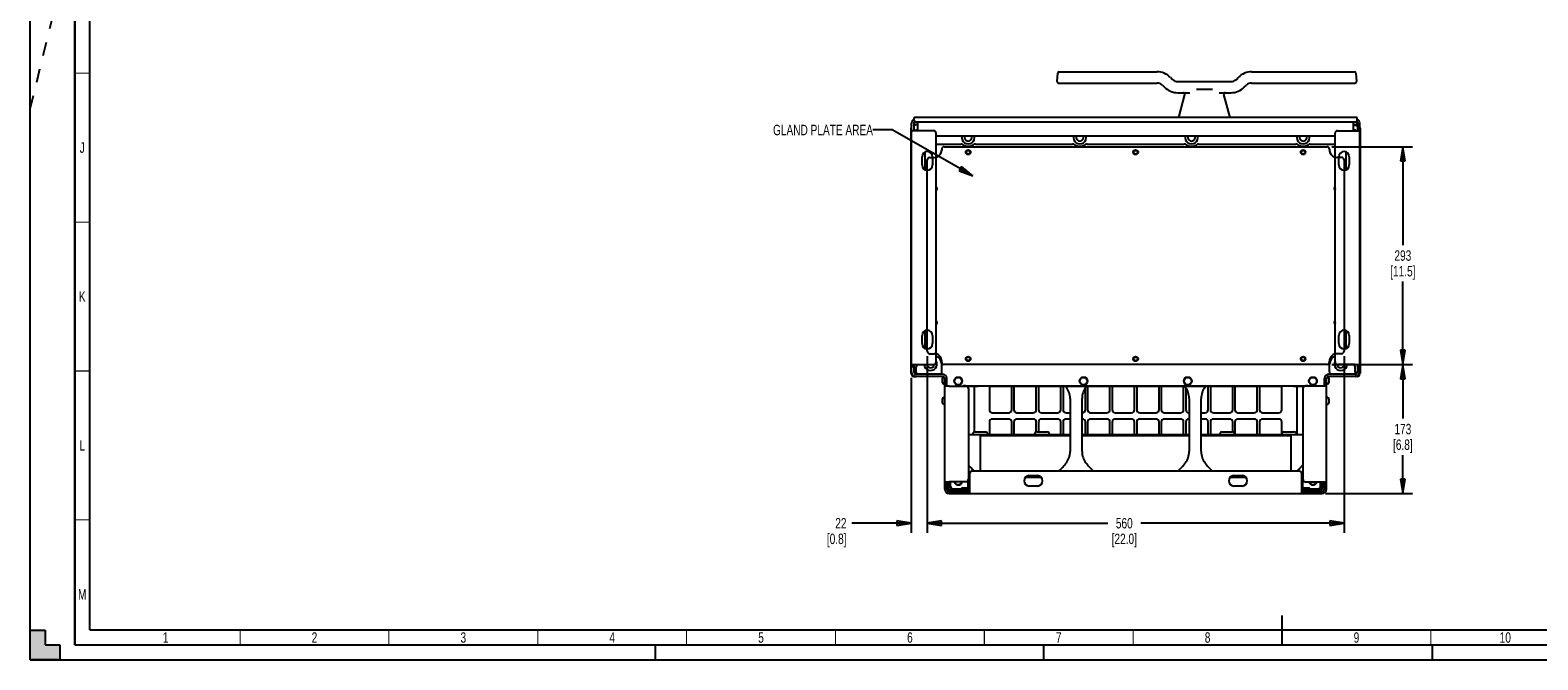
# Paper-space layout 'SUBMITTAL_E1H_1_2' of a CAD drawing. Header units: millimetres. Extents: x 0 to 841, y 0 to 594.
# Tile 1 of 30: x 0 to 506, y 0 to 211. Entities that reach past the tile are written whole.
import ezdxf

# ---------------------------------------------------------------- set-up
doc = ezdxf.new("R2010")
doc.units = ezdxf.units.MM
doc.header["$LTSCALE"] = 46.255
doc.linetypes.add('DASHED', pattern=[0.2, 0.1, -0.1])
doc.layers.get('0').update_dxf_attribs({"linetype": 'CONTINUOUS'})
for name, color, linetype in [('002___PRT_ALL_AXES', 7, 'CONTINUOUS'), ('02___PRT_ALL_AXES', 7, 'CONTINUOUS'), ('DATUM', 7, 'CONTINUOUS'), ('DRAFTS', 7, 'CONTINUOUS'), ('NOTES', 7, 'CONTINUOUS'), ('ROUNDS', 7, 'CONTINUOUS')]:
    doc.layers.add(name, color=color, linetype=linetype)
doc.styles.get("Standard").update_dxf_attribs({"font": 'txt', "width": 0.725})
doc.dimstyles.new('DIMSTYLE_1', dxfattribs={"dimtxt": 3.5, "dimasz": 4.8, "dimexe": 3.2, "dimexo": 1.6, "dimgap": 1.75, "dimtad": 0, "dimtih": 1, "dimtoh": 1, "dimdec": 1, "dimzin": 0, "dimdsep": 46, "dimtxsty": 'STANDARD', "dimblk": 'CLOSED', "dimblk1": 'CLOSED', "dimblk2": 'CLOSED', "dimcen": 0.09, "dimadec": 0, "dimazin": 0, "dimtp": 0.4, "dimtm": 0.4, "dimtfac": 1, "dimtdec": 1, "dimtofl": 0, "dimtmove": 0, "dimatfit": 3, "dimldrblk": 'CLOSED', "dimfxl": 1, "dimtolj": 1, "dimtzin": 0, "dimarcsym": 0})
doc.dimstyles.get("Standard").update_dxf_attribs({"dimtxt": 3.5, "dimasz": 4.8, "dimexe": 3.2, "dimexo": 1.6, "dimtad": 0, "dimtih": 1, "dimtoh": 1, "dimdec": 1, "dimzin": 0, "dimdsep": 46, "dimtxsty": 'STANDARD', "dimblk": 'CLOSED', "dimblk1": 'CLOSED', "dimblk2": 'CLOSED', "dimcen": 0.09, "dimadec": 0, "dimazin": 0, "dimtol": 1, "dimtp": 0.4, "dimtm": 0.4, "dimtfac": 1, "dimtdec": 1, "dimtofl": 0, "dimtmove": 0, "dimatfit": 3, "dimldrblk": 'CLOSED', "dimfxl": 1, "dimtolj": 1, "dimtzin": 0, "dimarcsym": 0})

# ---------------------------------------------------------------- blocks, each defined once
blk = doc.blocks.new('_CLOSED')
at = {"color": 0, "linetype": 'BYBLOCK'}
for p, q in [((0, 0), (-1, 0.17)), ((-1, 0.17), (-1, -0.17)), ((-1, -0.17), (0, 0)), ((-1, 0), (0, 0))]:
    blk.add_line(p, q, dxfattribs=at)
blk = doc.blocks.new('*D77')
at = {"color": 2, "linetype": 'CONTINUOUS'}
for p, q in [((301.32, 102.01), (301.32, 44.13)), ((441.32, 102.01), (441.32, 44.13)), ((301.32, 45.88), (361.95, 45.88)), ((441.32, 45.88), (373.07, 45.88)), ((301.32, 44.13), (301.32, 42.68)), ((441.32, 44.13), (441.32, 42.68))]:
    blk.add_line(p, q, dxfattribs=at)
at = {"color": 2, "linetype": 'CONTINUOUS', "xscale": 4.8, "yscale": 4.8, "zscale": 4.8, "rotation": 180}
blk.add_blockref('_CLOSED', (301.32, 45.88), dxfattribs=at)
at = {"color": 2, "linetype": 'CONTINUOUS', "xscale": 4.8, "yscale": 4.8, "zscale": 4.8}
blk.add_blockref('_CLOSED', (441.32, 45.88), dxfattribs=at)
at = {"color": 2, "linetype": 'CONTINUOUS', "insert": (367.51, 47.63), "char_height": 3.5, "width": 15.225, "attachment_point": 2, "line_spacing_factor": 0.9}
blk.add_mtext('560\\P[22.0]', dxfattribs=at)
blk = doc.blocks.new('*D78')
at = {"color": 2, "linetype": 'CONTINUOUS'}
for p, q in [((437.24, 172.33), (464.28, 172.33)), ((461.08, 172.33), (461.08, 139.26)), ((461.08, 99.18), (461.08, 127.01)), ((437.24, 99.18), (464.28, 99.18))]:
    blk.add_line(p, q, dxfattribs=at)
at = {"color": 2, "linetype": 'CONTINUOUS', "xscale": 4.8, "yscale": 4.8, "zscale": 4.8}
for p, rotation in [((461.08, 172.33), 90), ((461.08, 99.18), 270)]:
    blk.add_blockref('_CLOSED', p, dxfattribs=dict(at, rotation=rotation))
at = {"color": 2, "linetype": 'CONTINUOUS', "insert": (461.08, 137.51), "char_height": 3.5, "width": 15.225, "attachment_point": 2, "line_spacing_factor": 0.9}
blk.add_mtext('293\\P[11.5]', dxfattribs=at)
blk = doc.blocks.new('*D79')
at = {"color": 2, "linetype": 'CONTINUOUS'}
for p, q in [((437.24, 99.18), (464.28, 99.18)), ((461.08, 99.18), (461.08, 81)), ((461.08, 55.82), (461.08, 68.75)), ((435.08, 55.82), (464.28, 55.82))]:
    blk.add_line(p, q, dxfattribs=at)
at = {"color": 2, "linetype": 'CONTINUOUS', "xscale": 4.8, "yscale": 4.8, "zscale": 4.8}
for p, rotation in [((461.08, 99.18), 90), ((461.08, 55.82), 270)]:
    blk.add_blockref('_CLOSED', p, dxfattribs=dict(at, rotation=rotation))
at = {"color": 2, "linetype": 'CONTINUOUS', "insert": (461.08, 79.25), "char_height": 3.5, "width": 12.6875, "attachment_point": 2, "line_spacing_factor": 0.9}
blk.add_mtext('173\\P[6.8]', dxfattribs=at)
blk = doc.blocks.new('*D90')
at = {"color": 2, "linetype": 'CONTINUOUS'}
for p, q in [((301.32, 102.01), (301.32, 44.13)), ((295.94, 94.68), (295.94, 44.13)), ((295.94, 45.88), (275.96, 45.88)), ((301.32, 45.88), (314.02, 45.88)), ((295.94, 44.13), (295.94, 42.68)), ((301.32, 44.13), (301.32, 42.68))]:
    blk.add_line(p, q, dxfattribs=at)
at = {"color": 2, "linetype": 'CONTINUOUS', "xscale": 4.8, "yscale": 4.8, "zscale": 4.8}
blk.add_blockref('_CLOSED', (295.94, 45.88), dxfattribs=at)
at = {"color": 2, "linetype": 'CONTINUOUS', "xscale": 4.8, "yscale": 4.8, "zscale": 4.8, "rotation": 180}
blk.add_blockref('_CLOSED', (301.32, 45.88), dxfattribs=at)
at = {"color": 2, "linetype": 'CONTINUOUS', "insert": (274.21, 47.63), "char_height": 3.5, "width": 12.6875, "attachment_point": 3, "line_spacing_factor": 0.9}
blk.add_mtext('22\\P[0.8]', dxfattribs=at)

psp = doc.layouts.new('SUBMITTAL_E1H_1_2')

# ---------------------------------------------------------------- hatches: boundary and pattern name
at = {"linetype": 'CONTINUOUS'}
h = psp.add_hatch(color=7, dxfattribs=at)
h.paths.add_polyline_path([(0, 10), (5, 10), (5, 5), (10, 5), (10, 0), (0, 0)])
h.paths.add_polyline_path([(0, 594), (10, 594), (10, 589), (5, 589), (5, 584), (0, 584)])
h.paths.add_polyline_path([(841, 0), (841, 10), (836, 10), (836, 5), (831, 5), (831, 0)])
h.paths.add_polyline_path([(836, 584), (836, 589), (831, 589), (831, 594), (841, 594), (841, 584)])

# ---------------------------------------------------------------- linework, layer by layer
at = {"color": 7, "linetype": 'CONTINUOUS'}
for p, q in [((0, 0), (0, 594)), ((0, 0), (0, 594)), ((296.83, 180.18), (296.83, 177.68)), ((296.93, 181.21), (296.93, 182.16)), ((445.73, 182.16), (296.93, 182.16)), ((298.18, 177.68), (298.18, 180.66)), ((444.48, 177.68), (444.48, 180.66)), ((445.73, 181.21), (445.73, 182.16)), ((445.83, 180.18), (445.83, 177.68)), ((304.33, 175.93), (438.33, 175.93)), ((306.99, 172.33), (435.64, 172.33)), ((301.32, 103.61), (301.32, 167.91)), ((302.12, 168.71), (303.69, 168.71)), ((306.19, 171.53), (306.19, 171.21)), ((436.44, 171.53), (436.44, 171.21)), ((440.52, 168.71), (438.94, 168.71)), ((441.32, 167.91), (441.32, 103.61)), ((302.12, 102.81), (303.69, 102.81)), ((440.52, 102.81), (438.94, 102.81)), ((296.83, 98.43), (296.08, 98.43)), ((296.83, 99.18), (296.83, 96.68)), ((297.6, 96.68), (297.6, 95.93)), ((306.18, 95.93), (306.18, 96.68)), ((435.64, 99.18), (306.99, 99.18)), ((436.48, 96.68), (436.48, 95.93)), ((445.05, 96.68), (445.05, 95.93)), ((445.83, 99.18), (445.83, 96.68)), ((445.83, 98.43), (446.58, 98.43)), ((306.43, 95.93), (297.58, 95.93)), ((307.93, 92.68), (307.18, 92.68)), ((307.93, 91.93), (307.93, 94.43)), ((434.73, 91.93), (434.73, 94.43)), ((434.73, 92.68), (435.48, 92.68)), ((445.08, 95.93), (436.23, 95.93)), ((317.39, 76.52), (320.86, 76.52)), ((338.14, 76.52), (341.61, 76.52)), ((400.39, 76.52), (403.86, 76.52)), ((421.14, 76.52), (424.61, 76.52)), ((319.13, 75.72), (349.32, 75.72)), ((319.13, 75.72), (319.13, 75.31)), ((353.32, 75.72), (389.32, 75.72)), ((393.32, 75.72), (423.5, 75.72)), ((423.5, 75.72), (423.5, 75.31)), ((307.93, 59.07), (307.18, 59.07)), ((307.93, 57.32), (307.93, 59.82)), ((308.68, 56.57), (315.55, 56.57)), ((314.8, 56.57), (314.8, 55.82)), ((315.12, 59.65), (315.45, 59.8)), ((315.12, 57.87), (315.12, 59.65)), ((315.45, 57.72), (315.12, 57.87)), ((315.45, 59.8), (315.55, 59.8)), ((427.1, 59.8), (427.2, 59.8)), ((427.1, 56.57), (433.98, 56.57)), ((427.2, 59.8), (427.53, 59.65)), ((427.53, 57.87), (427.2, 57.72)), ((427.53, 57.87), (427.53, 59.65)), ((427.85, 56.57), (427.85, 55.82)), ((434.73, 59.82), (434.73, 57.32)), ((434.73, 59.07), (435.48, 59.07)), ((0, 0), (0, 10)), ((0, 10), (5, 10)), ((0, 10), (5, 10)), ((5, 10), (5, 5)), ((5, 10), (5, 5)), ((10, 0), (0, 0)), ((0, 0), (841, 0)), ((0, 0), (841, 0)), ((5, 5), (10, 5)), ((5, 5), (10, 5)), ((10, 5), (10, 0)), ((10, 5), (10, 0))]:
    psp.add_line(p, q, dxfattribs=at)
at = {"color": 7, "linetype": 'DASHED'}
for p, q in [((0, 185), (15, 246.35)), ((210, 0), (210, 5)), ((340.5, 0), (340.5, 5)), ((471, 0), (471, 5))]:
    psp.add_line(p, q, dxfattribs=at)
at = {"color": 3, "linetype": 'CONTINUOUS'}
for p, q in [((296.08, 96.68), (296.08, 180.18)), ((297.58, 177.68), (296.08, 177.68)), ((445.08, 177.68), (446.58, 177.68)), ((446.58, 96.68), (446.58, 180.18)), ((299.58, 166.18), (299.58, 168.93)), ((303.08, 168.93), (303.08, 166.18)), ((439.58, 166.18), (439.58, 168.93)), ((443.08, 168.93), (443.08, 166.18)), ((299.58, 106.18), (299.58, 108.93)), ((303.08, 108.93), (303.08, 106.18)), ((439.58, 106.18), (439.58, 108.93)), ((443.08, 108.93), (443.08, 106.18)), ((296.08, 99.18), (297.58, 99.18)), ((445.08, 99.18), (446.58, 99.18)), ((306.43, 95.18), (297.58, 95.18)), ((307.18, 57.32), (307.18, 94.43)), ((308.68, 91.93), (307.18, 91.93)), ((317.17, 76.48), (317.17, 91.85)), ((322.19, 91.95), (322.19, 83.98)), ((329.69, 83.98), (329.69, 91.85)), ((330.44, 91.85), (330.44, 83.98)), ((337.94, 83.98), (337.94, 91.85)), ((338.69, 91.85), (338.69, 83.98)), ((346.19, 83.98), (346.19, 91.85)), ((346.94, 91.85), (346.94, 83.98)), ((354.44, 83.98), (354.44, 91.32)), ((355.19, 91.85), (355.19, 83.98)), ((362.69, 83.98), (362.69, 91.85)), ((363.44, 91.85), (363.44, 83.98)), ((370.94, 83.98), (370.94, 91.85)), ((371.69, 91.85), (371.69, 83.98)), ((379.19, 83.98), (379.19, 91.85)), ((379.94, 91.85), (379.94, 83.98)), ((387.44, 83.98), (387.44, 91.85)), ((388.19, 91.32), (388.19, 83.98)), ((395.69, 83.98), (395.69, 91.85)), ((396.44, 91.85), (396.44, 83.98)), ((403.94, 83.98), (403.94, 91.85)), ((404.69, 91.85), (404.69, 83.98)), ((412.19, 83.98), (412.19, 91.85)), ((412.94, 91.85), (412.94, 83.98)), ((420.44, 83.98), (420.44, 91.95)), ((425.47, 91.85), (425.47, 75.74)), ((435.48, 91.93), (433.98, 91.93)), ((435.48, 57.32), (435.48, 94.43)), ((445.08, 95.18), (436.23, 95.18)), ((349.32, 87.76), (349.32, 69.93)), ((393.32, 69.93), (393.32, 87.76)), ((323.19, 82.98), (328.69, 82.98)), ((331.44, 82.98), (336.94, 82.98)), ((339.69, 82.98), (345.19, 82.98)), ((347.94, 82.98), (349.32, 82.98)), ((353.32, 82.98), (353.44, 82.98)), ((356.19, 82.98), (361.69, 82.98)), ((364.44, 82.98), (369.94, 82.98)), ((372.69, 82.98), (378.19, 82.98)), ((380.94, 82.98), (386.44, 82.98)), ((389.19, 82.98), (389.32, 82.98)), ((393.32, 82.98), (394.69, 82.98)), ((397.44, 82.98), (402.94, 82.98)), ((405.69, 82.98), (411.19, 82.98)), ((413.94, 82.98), (419.44, 82.98)), ((322.19, 79.86), (322.19, 75.72)), ((328.69, 80.86), (323.19, 80.86)), ((329.69, 75.72), (329.69, 79.86)), ((330.44, 79.86), (330.44, 75.72)), ((336.94, 80.86), (331.44, 80.86)), ((337.94, 76.49), (337.94, 79.86)), ((338.69, 79.86), (338.69, 76.52)), ((345.19, 80.86), (339.69, 80.86)), ((346.19, 75.72), (346.19, 79.86)), ((346.94, 79.86), (346.94, 75.72)), ((349.32, 80.86), (347.94, 80.86)), ((353.44, 80.86), (353.32, 80.86)), ((354.44, 75.72), (354.44, 79.86)), ((355.19, 79.86), (355.19, 75.72)), ((361.69, 80.86), (356.19, 80.86)), ((362.69, 75.72), (362.69, 79.86)), ((363.44, 79.86), (363.44, 75.72)), ((369.94, 80.86), (364.44, 80.86)), ((370.94, 75.72), (370.94, 79.86)), ((371.69, 79.86), (371.69, 75.72)), ((378.19, 80.86), (372.69, 80.86)), ((379.19, 75.72), (379.19, 79.86)), ((379.94, 79.86), (379.94, 75.72)), ((386.44, 80.86), (380.94, 80.86)), ((387.44, 75.72), (387.44, 79.86)), ((388.19, 79.86), (388.19, 75.72)), ((389.32, 80.86), (389.19, 80.86)), ((394.69, 80.86), (393.32, 80.86)), ((395.69, 75.72), (395.69, 79.86)), ((396.44, 79.86), (396.44, 75.72)), ((402.94, 80.86), (397.44, 80.86)), ((403.94, 76.51), (403.94, 79.86)), ((404.69, 79.86), (404.69, 75.77)), ((411.19, 80.86), (405.69, 80.86)), ((412.19, 75.72), (412.19, 79.86)), ((412.94, 79.86), (412.94, 75.72)), ((419.44, 80.86), (413.94, 80.86)), ((420.44, 76.12), (420.44, 79.86)), ((319.13, 75.35), (349.32, 75.35)), ((353.32, 75.35), (389.32, 75.35)), ((393.32, 75.35), (423.5, 75.35)), ((335.58, 61.87), (338.33, 61.87)), ((404.33, 61.87), (407.08, 61.87)), ((307.18, 59.82), (308.68, 59.82)), ((308.68, 55.82), (433.98, 55.82)), ((315.55, 57.32), (315.55, 55.82)), ((338.33, 58.37), (335.58, 58.37)), ((407.08, 58.37), (404.33, 58.37)), ((427.1, 55.82), (427.1, 57.32)), ((433.98, 59.82), (435.48, 59.82))]:
    psp.add_line(p, q, dxfattribs=at)
at = {"color": 7, "linetype": 'CONTINUOUS'}
for points, const_width in [([(15, 589), (15, 5)], 0.7), ([(20, 10), (20, 584)], 0.7), ([(15, 197), (20, 197)], 0.35), ([(15, 147), (20, 147)], 0.35), ([(15, 97), (20, 97)], 0.35), ([(15, 47), (20, 47)], 0.35), ([(420.5, 5), (420.5, 15)], 0.7), ([(20, 10), (831, 10)], 0.7), ([(70.5, 5), (70.5, 10)], 0.35), ([(120.5, 5), (120.5, 10)], 0.35), ([(170.5, 5), (170.5, 10)], 0.35), ([(220.5, 5), (220.5, 10)], 0.35), ([(270.5, 5), (270.5, 10)], 0.35), ([(320.5, 5), (320.5, 10)], 0.35), ([(370.5, 5), (370.5, 10)], 0.35), ([(470.5, 5), (470.5, 10)], 0.35), ([(15, 5), (836, 5)], 0.7)]:
    psp.add_lwpolyline(points, dxfattribs=dict(at, const_width=const_width))
at = {"color": 3, "linetype": 'CONTINUOUS'}
for centre in [(315.07, 170.46), (371.32, 170.46), (427.57, 170.46), (315.07, 101.06), (371.32, 101.06), (427.57, 101.06)]:
    psp.add_circle(centre, 0.625, dxfattribs=at)
at = {"color": 7, "linetype": 'CONTINUOUS'}
for centre in [(311.74, 93.63), (353.82, 93.63), (388.82, 93.63), (430.89, 93.63)]:
    psp.add_circle(centre, 1.23, dxfattribs=at)
at = {"color": 3, "linetype": 'CONTINUOUS'}
for centre, radius, start, end in [((297.58, 180.18), 1.5, 116.0191, 180), ((445.08, 180.18), 1.5, 0, 63.9809), ((301.33, 168.93), 1.75, 0, 180), ((441.33, 168.93), 1.75, 0, 180), ((301.33, 166.18), 1.75, 180, 360), ((441.33, 166.18), 1.75, 180, 360), ((303.82, 158.26), 0.625, 325.3638, 34.6362), ((438.82, 158.26), 0.625, 141.5462, 218.4538), ((303.82, 113.26), 0.625, 325.3638, 34.6362), ((438.82, 113.26), 0.625, 141.5462, 218.4538), ((301.33, 108.93), 1.75, 0, 180), ((441.33, 108.93), 1.75, 0, 180), ((301.33, 106.18), 1.75, 180, 360), ((441.33, 106.18), 1.75, 180, 360), ((297.58, 96.68), 1.5, 180, 270), ((445.08, 96.68), 1.5, 270, 360), ((306.43, 94.43), 0.75, 0, 90), ((331.32, 78.85), 21, 141.7352, 141.9017), ((331.32, 78.85), 21, 37.1924, 38.2648), ((343.07, 87.76), 6.25, 0, 37.1924), ((399.57, 87.76), 6.25, 142.8076, 180), ((411.32, 78.85), 21, 141.7352, 142.8076), ((411.32, 78.85), 21, 38.0603, 38.2648), ((436.23, 94.43), 0.75, 90, 180), ((323.19, 83.98), 1, 180, 270), ((328.69, 83.98), 1, 270, 360), ((331.44, 83.98), 1, 180, 270), ((336.94, 83.98), 1, 270, 360), ((339.69, 83.98), 1, 180, 270), ((345.19, 83.98), 1, 270, 360), ((347.94, 83.98), 1, 180, 270), ((353.44, 83.98), 1, 270, 360), ((356.19, 83.98), 1, 180, 270), ((361.69, 83.98), 1, 270, 360), ((364.44, 83.98), 1, 180, 270), ((369.94, 83.98), 1, 270, 360), ((372.69, 83.98), 1, 180, 270), ((378.19, 83.98), 1, 270, 360), ((380.94, 83.98), 1, 180, 270), ((386.44, 83.98), 1, 270, 360), ((389.19, 83.98), 1, 180, 270), ((394.69, 83.98), 1, 270, 360), ((397.44, 83.98), 1, 180, 270), ((402.94, 83.98), 1, 270, 360), ((405.69, 83.98), 1, 180, 270), ((411.19, 83.98), 1, 270, 360), ((413.94, 83.98), 1, 180, 270), ((419.44, 83.98), 1, 270, 360), ((323.19, 79.86), 1, 90, 180), ((328.69, 79.86), 1, 0, 90), ((331.44, 79.86), 1, 90, 180), ((336.94, 79.86), 1, 0, 90), ((339.69, 79.86), 1, 90, 180), ((345.19, 79.86), 1, 0, 90), ((347.94, 79.86), 1, 90, 180), ((353.44, 79.86), 1, 0, 90), ((356.19, 79.86), 1, 90, 180), ((361.69, 79.86), 1, 0, 90), ((364.44, 79.86), 1, 90, 180), ((369.94, 79.86), 1, 0, 90), ((372.69, 79.86), 1, 90, 180), ((378.19, 79.86), 1, 0, 90), ((380.94, 79.86), 1, 90, 180), ((386.44, 79.86), 1, 0, 90), ((389.19, 79.86), 1, 90, 180), ((394.69, 79.86), 1, 0, 90), ((397.44, 79.86), 1, 90, 180), ((402.94, 79.86), 1, 0, 90), ((405.69, 79.86), 1, 90, 180), ((411.19, 79.86), 1, 0, 90), ((413.94, 79.86), 1, 90, 180), ((419.44, 79.86), 1, 0, 90), ((331.32, 78.85), 21, 312.3097, 322.8076), ((343.07, 69.93), 6.25, 322.8076, 360), ((399.57, 69.93), 6.25, 180, 217.1924), ((411.32, 78.85), 21, 217.1924, 227.6903), ((331.32, 78.85), 21, 219.7542, 227.6903), ((335.58, 60.12), 1.75, 90, 270), ((338.33, 60.12), 1.75, 270, 90), ((404.33, 60.12), 1.75, 90, 270), ((407.08, 60.12), 1.75, 270, 90), ((411.32, 78.85), 21, 312.3097, 320.354), ((308.68, 57.32), 1.5, 180, 270), ((309.72, 58), 1.3, 180, 270), ((313.3, 57.12), 0.6, 127.4356, 157.9757), ((429.35, 57.12), 0.6, 22.0243, 52.5644), ((432.92, 58), 1.3, 270, 360), ((433.98, 57.32), 1.5, 270, 360)]:
    psp.add_arc(centre, radius, start, end, dxfattribs=at)
at = {"color": 7, "linetype": 'CONTINUOUS'}
for centre, radius, start, end in [((297.58, 180.18), 0.75, 128.1678, 180), ((297.69, 177.43), 0.438, 34.922, 145.078), ((444.94, 177.43), 0.438, 34.922, 145.078), ((445.08, 180.18), 0.75, 0, 51.8322), ((306.99, 171.53), 0.8, 90, 180), ((435.64, 171.53), 0.8, 0, 90), ((302.12, 167.91), 0.8, 90, 180), ((303.69, 171.21), 2.5, 270, 360), ((438.94, 171.21), 2.5, 180, 270), ((440.52, 167.91), 0.8, 0, 90), ((302.12, 103.61), 0.8, 180, 270), ((303.69, 100.31), 2.5, 0, 90), ((438.94, 100.31), 2.5, 90, 180), ((440.52, 103.61), 0.8, 270, 360), ((297.58, 96.68), 0.75, 180, 270), ((306.99, 99.98), 0.8, 180, 270), ((435.64, 99.98), 0.8, 270, 360), ((445.08, 96.68), 0.75, 270, 360), ((306.43, 94.43), 1.5, 0, 90), ((436.23, 94.43), 1.5, 90, 180), ((317.39, 75.7), 0.825, 90, 172.2336), ((320.86, 75.7), 0.825, 7.7664, 90), ((338.14, 75.7), 0.825, 90, 172.2336), ((341.61, 75.7), 0.825, 7.7664, 90), ((400.39, 75.7), 0.825, 90, 172.2336), ((403.86, 75.7), 0.825, 7.7664, 90), ((421.14, 75.7), 0.825, 90, 172.2336), ((424.61, 75.7), 0.825, 7.7664, 90), ((316.48, 75.82), 0.1, 270, 352.2336), ((321.78, 75.82), 0.1, 187.7664, 270), ((337.23, 75.82), 0.1, 270, 352.2336), ((342.53, 75.82), 0.1, 187.7664, 270), ((399.48, 75.82), 0.1, 270, 352.2336), ((404.78, 75.82), 0.1, 187.7664, 270), ((420.23, 75.82), 0.1, 270, 352.2336), ((425.53, 75.82), 0.1, 187.7664, 270), ((308.68, 57.32), 0.75, 180, 270), ((309.72, 58), 0.65, 180, 270), ((311.74, 60.08), 1.23, 192.3795, 347.6205), ((315.87, 59.8), 0.417, 139.5096, 180), ((426.79, 59.8), 0.417, 0, 40.4904), ((430.89, 60.08), 1.23, 192.3795, 347.6205), ((432.92, 58), 0.65, 270, 360), ((433.98, 57.32), 0.75, 270, 360)]:
    psp.add_arc(centre, radius, start, end, dxfattribs=at)
for points, knots in [([(315.12, 59.65), (315.16, 59.67), (315.3, 59.73), (315.44, 59.77), (315.55, 59.79)], [0, 0, 0, 0, 0.256578, 1, 1, 1, 1]), ([(315.55, 57.74), (315.52, 57.74), (315.37, 57.77), (315.23, 57.83), (315.12, 57.87)], [0, 0, 0, 0, 0.244417, 1, 1, 1, 1]), ([(427.1, 59.79), (427.14, 59.78), (427.29, 59.75), (427.43, 59.7), (427.53, 59.65)], [0, 0, 0, 0, 0.244417, 1, 1, 1, 1]), ([(427.53, 57.87), (427.5, 57.86), (427.36, 57.8), (427.21, 57.75), (427.1, 57.74)], [0, 0, 0, 0, 0.256578, 1, 1, 1, 1])]:
    psp.add_open_spline(points, degree=3, knots=knots, dxfattribs=at)
at = {"layer": '002___PRT_ALL_AXES', "color": 7, "linetype": 'CONTINUOUS'}
for centre in [(315.07, 170.46), (371.32, 170.46), (427.57, 170.46), (315.07, 101.06), (371.32, 101.06), (427.57, 101.06)]:
    psp.add_circle(centre, 0.812, dxfattribs=at)
for centre, radius, start, end in [((315.08, 175.47), 2.17, 167.6124, 12.3876), ((352.58, 175.47), 2.17, 167.6124, 12.3876), ((390.08, 175.47), 2.17, 167.6124, 12.3876), ((427.58, 175.47), 2.17, 167.6124, 12.3876), ((303.82, 158.26), 0.812, 309.2397, 50.7603), ((438.82, 158.26), 0.812, 126.9186, 233.0814), ((303.82, 113.26), 0.812, 309.2397, 50.7603), ((438.82, 113.26), 0.812, 126.9186, 233.0814), ((302.43, 99.31), 2.17, 183.3143, 28.6635), ((440.23, 99.31), 2.17, 151.3365, 356.6857)]:
    psp.add_arc(centre, radius, start, end, dxfattribs=at)
at = {"layer": '02___PRT_ALL_AXES', "color": 7, "linetype": 'CONTINUOUS'}
for centre in [(311.74, 93.63), (353.82, 93.63), (388.82, 93.63), (430.89, 93.63)]:
    psp.add_circle(centre, 1.35, dxfattribs=at)
for centre in [(311.74, 60.08), (430.89, 60.08)]:
    psp.add_arc(centre, 1.35, 191.2385, 348.7615, dxfattribs=at)
at = {"layer": 'DATUM', "color": 7, "linetype": 'CONTINUOUS'}
for p, q in [((306.89, 92.66), (307.18, 92.66)), ((435.74, 92.66), (435.48, 92.66)), ((306.89, 88.16), (307.18, 88.16)), ((435.74, 88.16), (435.48, 88.16)), ((306.89, 85.78), (307.18, 85.78)), ((435.74, 85.78), (435.48, 85.78))]:
    psp.add_line(p, q, dxfattribs=at)
for centre, start, end in [((315.08, 175.47), 158.1101, 21.8899), ((352.58, 175.47), 158.1101, 21.8899), ((390.08, 175.47), 158.1101, 21.8899), ((427.58, 175.47), 158.1101, 21.8899), ((302.43, 99.31), 185.7467, 355.5927), ((440.23, 99.31), 184.4073, 354.2533)]:
    psp.add_arc(centre, 1.25, start, end, dxfattribs=at)
at = {"layer": 'DRAFTS', "color": 7, "linetype": 'CONTINUOUS'}
for p, q in [((344.92, 194.26), (345.17, 197.01)), ((445.25, 197.01), (445.49, 194.26)), ((385.81, 182.16), (387.85, 189.81)), ((403.05, 182.16), (401, 189.81))]:
    psp.add_line(p, q, dxfattribs=at)
at = {"layer": 'NOTES', "color": 7, "linetype": 'CONTINUOUS'}
for p, q in [((306.43, 93.12), (306.43, 94.57)), ((436.2, 94.57), (436.2, 93.12)), ((306.43, 86.25), (306.43, 87.7)), ((436.2, 87.7), (436.2, 86.25))]:
    psp.add_line(p, q, dxfattribs=at)
for centre, start, end in [((306.89, 94.57), 94.0118, 180), ((306.89, 93.12), 180, 270), ((435.74, 93.12), 270, 360), ((435.74, 94.57), 0, 83.2358), ((306.89, 87.7), 90, 180), ((306.89, 86.25), 180, 270), ((435.74, 87.7), 0, 90), ((435.74, 86.25), 270, 360)]:
    psp.add_arc(centre, 0.463, start, end, dxfattribs=at)
at = {"layer": 'ROUNDS', "color": 7, "linetype": 'CONTINUOUS'}
for p, q in [((345.42, 193.71), (378.56, 193.71)), ((345.66, 197.46), (378.56, 197.46)), ((380.33, 192.98), (381.04, 192.27)), ((382.98, 195.63), (383.7, 194.92)), ((385.46, 194.19), (403.39, 194.19)), ((405.16, 194.92), (405.87, 195.63)), ((407.81, 192.27), (408.53, 192.98)), ((410.29, 197.46), (444.75, 197.46)), ((410.29, 193.71), (444.99, 193.71)), ((385.46, 190.44), (389.52, 190.44)), ((391.74, 191.69), (397.11, 191.69)), ((399.34, 190.44), (403.39, 190.44)), ((296.93, 181.21), (296.93, 181.16)), ((297.43, 180.66), (445.23, 180.66)), ((444.7, 179.66), (445.83, 179.36)), ((445.73, 181.16), (445.73, 181.21)), ((300.58, 164.62), (300.58, 170.49)), ((442.08, 164.62), (442.08, 170.49)), ((300.58, 104.62), (300.58, 110.49)), ((442.08, 104.62), (442.08, 110.49)), ((296.07, 96.68), (296.07, 95.98)), ((297.6, 96.68), (297.6, 98.38)), ((306.18, 96.68), (306.18, 99.43)), ((436.48, 96.68), (436.48, 99.43)), ((445.05, 96.68), (445.05, 98.38)), ((446.57, 95.98), (446.57, 96.6)), ((296.87, 95.18), (297.58, 95.18)), ((313.7, 91.93), (313.7, 92.06)), ((313.8, 92.06), (428.83, 92.06)), ((314.72, 91.85), (318.02, 91.85)), ((322.56, 91.85), (420.07, 91.85)), ((424.61, 91.85), (427.93, 91.85)), ((428.93, 92.06), (428.93, 91.93)), ((445.77, 95.18), (445.08, 95.18)), ((315.18, 75.72), (319.13, 75.72)), ((319.13, 75.31), (319.13, 63.32)), ((423.5, 75.72), (427.48, 75.72)), ((423.5, 75.31), (423.5, 63.32)), ((315.55, 61.23), (315.18, 61.23)), ((339.64, 61.23), (334.26, 61.23)), ((338.82, 61.78), (335.08, 61.78)), ((408.39, 61.23), (403.01, 61.23)), ((407.57, 61.78), (403.83, 61.78)), ((427.48, 61.23), (427.1, 61.23)), ((309.07, 59.82), (309.07, 58)), ((309.19, 57.95), (309.19, 59.82)), ((309.84, 57.45), (309.69, 57.45)), ((309.72, 57.35), (315.55, 57.35)), ((309.99, 57.43), (312.8, 57.43)), ((313.08, 56.57), (313.08, 56.7)), ((313.3, 57.35), (313.3, 57.72)), ((427.1, 57.35), (432.92, 57.35)), ((429.35, 57.35), (429.35, 57.72)), ((429.58, 56.7), (429.58, 56.57)), ((429.86, 57.43), (432.64, 57.43)), ((432.94, 57.45), (432.79, 57.45)), ((433.44, 57.95), (433.44, 59.82)), ((433.57, 58), (433.57, 59.82))]:
    psp.add_line(p, q, dxfattribs=at)
at = {"layer": 'ROUNDS', "color": 3, "linetype": 'CONTINUOUS'}
for p, q in [((295.94, 96.28), (295.94, 178.58)), ((296.93, 180.16), (296.93, 180.54)), ((297.35, 177.71), (298.03, 177.71)), ((298.18, 179.66), (297.43, 179.66)), ((303.53, 177.68), (297.58, 177.68)), ((439.13, 177.68), (445.08, 177.68)), ((445.23, 179.66), (444.48, 179.66)), ((444.6, 177.71), (445.28, 177.71)), ((445.73, 180.54), (445.73, 180.16)), ((446.69, 178.58), (446.69, 96.28)), ((304.33, 99.98), (304.33, 176.88)), ((304.33, 173.22), (312.67, 173.22)), ((306.99, 172.33), (435.64, 172.33)), ((317.49, 173.22), (350.17, 173.22)), ((354.99, 173.22), (387.67, 173.22)), ((392.49, 173.22), (425.17, 173.22)), ((429.99, 173.22), (438.33, 173.22)), ((438.33, 99.98), (438.33, 176.88)), ((301.32, 164.46), (301.32, 167.91)), ((302.12, 168.71), (303.08, 168.71)), ((306.19, 171.53), (306.19, 171.21)), ((436.44, 171.53), (436.44, 171.21)), ((440.52, 168.71), (439.58, 168.71)), ((441.32, 167.91), (441.32, 164.46)), ((301.32, 104.46), (301.32, 110.66)), ((441.32, 110.66), (441.32, 104.46)), ((297.58, 99.18), (303.53, 99.18)), ((306.19, 99.98), (306.19, 100.31)), ((435.64, 99.18), (306.99, 99.18)), ((436.44, 99.98), (436.44, 100.31)), ((445.08, 99.18), (439.13, 99.18)), ((308.68, 91.93), (314.38, 91.93)), ((433.98, 91.93), (428.28, 91.93)), ((315.18, 91.13), (315.18, 60.62)), ((353.32, 69.93), (353.32, 87.76)), ((389.32, 87.76), (389.32, 69.93)), ((427.48, 91.13), (427.48, 60.62)), ((315.55, 62.52), (315.55, 57.32)), ((426.3, 63.32), (316.35, 63.32)), ((427.1, 57.32), (427.1, 62.52)), ((308.42, 59.82), (308.42, 58)), ((314.38, 59.82), (308.68, 59.82)), ((309.72, 56.7), (315.55, 56.7)), ((312.7, 56.57), (312.7, 56.7)), ((313.3, 57.72), (315.55, 57.72)), ((427.1, 57.72), (429.35, 57.72)), ((427.1, 56.7), (432.92, 56.7)), ((428.28, 59.82), (433.98, 59.82)), ((429.95, 56.7), (429.95, 56.57)), ((434.22, 58), (434.22, 59.82))]:
    psp.add_line(p, q, dxfattribs=at)
at = {"layer": 'ROUNDS', "color": 7, "linetype": 'CONTINUOUS'}
for centre, radius, start, end in [((345.42, 194.21), 0.5, 175, 270), ((345.66, 196.96), 0.5, 90, 175), ((378.56, 191.21), 6.25, 45, 90), ((378.56, 191.21), 2.5, 44.9984, 89.9995), ((385.46, 196.69), 2.5, 224.9984, 270.0006), ((403.39, 196.69), 2.5, 269.9991, 315.0013), ((410.29, 191.21), 6.25, 90, 135), ((410.29, 191.21), 2.5, 90.0005, 135.0016), ((444.75, 196.96), 0.5, 5, 90), ((444.99, 194.21), 0.5, 270, 5), ((385.46, 196.69), 6.25, 225, 270), ((387.37, 189.94), 0.5, 345, 90), ((401.49, 189.94), 0.5, 90, 195), ((403.39, 196.69), 6.25, 270, 315), ((297.43, 181.16), 0.5, 180, 270), ((445.23, 181.16), 0.5, 270, 360), ((303.68, 99.43), 2.5, 0, 74.8097), ((438.98, 99.43), 2.5, 105.1903, 180), ((298.4, 98.38), 0.8, 90, 180), ((444.25, 98.38), 0.8, 0, 90), ((296.87, 95.98), 0.8, 180, 270), ((296.82, 95.93), 0.75, 180, 270), ((313.8, 91.26), 0.8, 90, 122.1887), ((314.25, 90.81), 1.25, 90, 115.8185), ((314.55, 92.65), 0.8, 227.9486, 244.3527), ((318.02, 92.65), 0.8, 270, 312.3663), ((322.56, 92.65), 0.8, 227.6337, 270), ((420.07, 92.65), 0.8, 270, 312.3663), ((424.61, 92.65), 0.8, 227.6337, 270), ((428.38, 90.81), 1.25, 64.1815, 90), ((428.08, 92.65), 0.8, 295.6473, 312.0514), ((428.83, 91.26), 0.8, 57.8113, 90), ((445.77, 95.98), 0.8, 270, 360), ((445.82, 95.93), 0.75, 270, 360), ((318.7, 66.78), 5, 224.8092, 231.9964), ((423.93, 66.78), 5, 308.5714, 315.5984), ((309.99, 58.23), 0.8, 180, 270), ((309.69, 57.95), 0.5, 180, 270), ((432.64, 58.23), 0.8, 270, 360), ((432.94, 57.95), 0.5, 270, 360)]:
    psp.add_arc(centre, radius, start, end, dxfattribs=at)
at = {"layer": 'ROUNDS', "color": 3, "linetype": 'CONTINUOUS'}
for centre, radius, start, end in [((299.27, 178.58), 3.33, 163.7712, 180), ((296.69, 176.96), 0.75, 146.6661, 180), ((297.43, 180.16), 0.5, 180, 270), ((303.53, 176.88), 0.8, 0, 90), ((439.13, 176.88), 0.8, 90, 180), ((445.23, 180.16), 0.5, 270, 360), ((443.37, 178.58), 3.33, 0, 14.6705), ((445.94, 176.96), 0.75, 0, 31.5013), ((306.99, 171.53), 0.8, 90, 180), ((312.67, 171.97), 1.25, 55.4397, 90), ((315.08, 175.47), 3, 235.4397, 304.5603), ((317.49, 171.97), 1.25, 90, 124.5603), ((350.17, 171.97), 1.25, 55.4397, 90), ((352.58, 175.47), 3, 235.4397, 304.5603), ((354.99, 171.97), 1.25, 90, 124.5603), ((387.67, 171.97), 1.25, 55.4397, 90), ((390.08, 175.47), 3, 235.4397, 304.5603), ((392.49, 171.97), 1.25, 90, 124.5603), ((425.17, 171.97), 1.25, 55.4397, 90), ((427.58, 175.47), 3, 235.4397, 304.5603), ((429.99, 171.97), 1.25, 90, 124.5603), ((435.64, 171.53), 0.8, 0, 90), ((302.12, 167.91), 0.8, 90, 180), ((303.69, 171.21), 2.5, 284.7773, 360), ((438.94, 171.21), 2.5, 180, 255.8062), ((440.52, 167.91), 0.8, 0, 90), ((303.69, 100.31), 2.5, 0, 75.2227), ((438.94, 100.31), 2.5, 104.1938, 180), ((296.69, 96.28), 0.75, 180, 213.7954), ((303.53, 99.98), 0.8, 270, 360), ((306.99, 99.98), 0.8, 180, 270), ((435.64, 99.98), 0.8, 270, 360), ((439.13, 99.98), 0.8, 180, 270), ((445.94, 96.28), 0.75, 326.2046, 360), ((314.38, 91.13), 0.8, 0, 90), ((359.57, 87.76), 6.25, 142.8076, 180), ((371.32, 78.85), 21, 141.7352, 142.8076), ((371.32, 78.85), 21, 37.1924, 38.2648), ((383.07, 87.76), 6.25, 0, 37.1924), ((428.28, 91.13), 0.8, 90, 180), ((359.57, 69.93), 6.25, 180, 217.1924), ((371.32, 78.85), 21, 217.1924, 227.6903), ((371.32, 78.85), 21, 312.3097, 322.8076), ((383.07, 69.93), 6.25, 322.8076, 360), ((316.35, 62.52), 0.8, 90, 180), ((426.3, 62.52), 0.8, 0, 90), ((313.3, 57.12), 0.6, 90, 127.4356), ((314.38, 60.62), 0.8, 270, 360), ((428.28, 60.62), 0.8, 180, 270), ((429.35, 57.12), 0.6, 52.5644, 90)]:
    psp.add_arc(centre, radius, start, end, dxfattribs=at)

# ---------------------------------------------------------------- texts
at = {"color": 2, "linetype": 'CONTINUOUS', "char_height": 3.5, "line_spacing_factor": 0.9}
for s, insert, width, attachment_point in [('GLAND PLATE AREA', (283.09, 179.68), 40.6, 3), ('J', (17.5, 173.75), 2.5375, 2), ('K', (17.5, 123.75), 2.5375, 2), ('L', (17.5, 73.75), 2.5375, 2), ('M', (17.5, 23.75), 2.5375, 2), ('1', (45.5, 9.25), 2.5375, 2), ('2', (95.5, 9.25), 2.5375, 2), ('3', (145.5, 9.25), 2.5375, 2), ('4', (195.5, 9.25), 2.5375, 2), ('5', (245.5, 9.25), 2.5375, 2), ('6', (295.5, 9.25), 2.5375, 2), ('7', (345.5, 9.25), 2.5375, 2), ('8', (395.5, 9.25), 2.5375, 2), ('9', (445.5, 9.25), 2.5375, 2), ('10', (495.5, 9.25), 5.075, 2)]:
    psp.add_mtext(s, dxfattribs=dict(at, insert=insert, width=width, attachment_point=attachment_point))

# ---------------------------------------------------------------- dimensions: what is measured, and where the dimension line sits
at = {"color": 2, "linetype": 'CONTINUOUS'}
for base, p1, p2, text, picture, middle in [((461.08, 172.33), (435.64, 99.18), (435.64, 172.33), '293\\P[11.5]', '*D78', (461.08, 133.13)), ((461.08, 99.18), (433.48, 55.82), (435.64, 99.18), '173\\P[6.8]', '*D79', (461.08, 74.88))]:
    dim = psp.add_linear_dim(base=base, p1=p1, p2=p2, angle=90, text=text, dimstyle='DIMSTYLE_1', dxfattribs=at)
    dim.commit()
    dim.dimension.update_dxf_attribs({"geometry": picture, "text_midpoint": middle, "dimtype": 160})
for base, p1, p2, text, picture, middle in [((301.32, 45.88), (295.94, 96.28), (301.32, 103.61), '22\\P[0.8]', '*D90', (267.87, 43.26)), ((441.32, 45.88), (301.32, 103.61), (441.32, 103.61), '560\\P[22.0]', '*D77', (367.51, 43.26))]:
    dim = psp.add_linear_dim(base=base, p1=p1, p2=p2, text=text, dimstyle='DIMSTYLE_1', dxfattribs=at)
    dim.commit()
    dim.dimension.update_dxf_attribs({"geometry": picture, "text_midpoint": middle, "dimtype": 160})

# ---------------------------------------------------------------- leaders
psp.add_leader([(316.6, 162.56), (289.49, 177.93), (283.09, 177.93)], dimstyle='STANDARD', override={"dimtad": 0}, dxfattribs=at)

doc.saveas('drawing.dxf')
